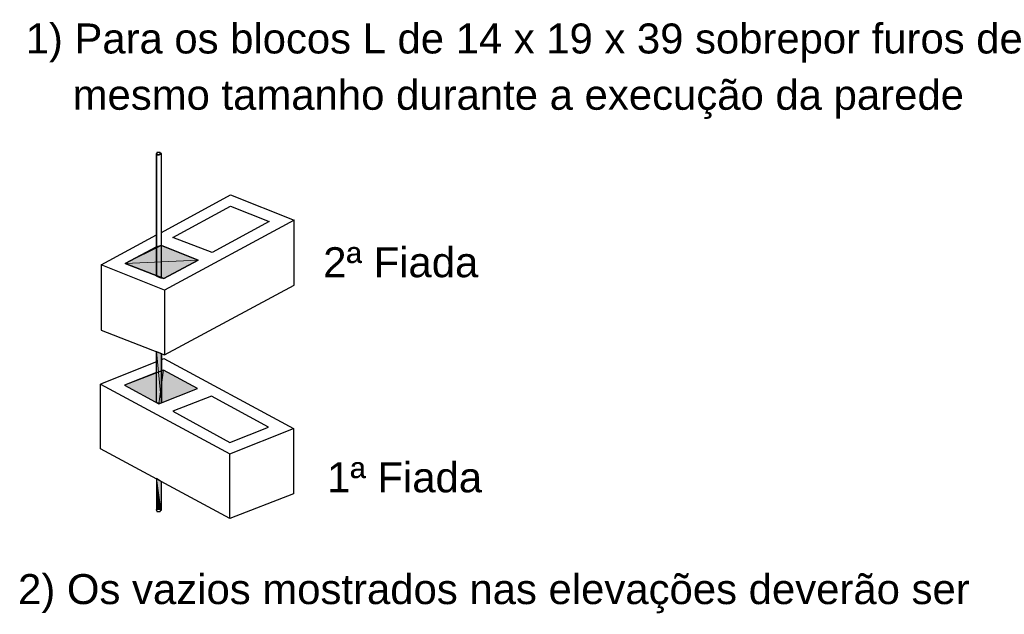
# Model space of a CAD drawing. Header units: millimetres. Extents: x 337 to 624, y -381 to -65.
# Tile 92 of 138: x 406.26 to 415.27, y -154.34 to -148.9. Entities that reach past the tile are written whole.
import ezdxf

# ---------------------------------------------------------------- set-up
doc = ezdxf.new("R2010")
doc.units = ezdxf.units.MM
doc.header["$MEASUREMENT"] = 0
doc.layers.add('PDF_Geometry', color=7, linetype='Continuous')
doc.layers.add('PDF_Text', color=7, linetype='Continuous')
doc.layers.add('PDF_Solid Fills', color=7, linetype='Continuous', true_color=0xdc0000)
doc.styles.add('PDF Arial', font='arial.ttf')

msp = doc.modelspace()

# ---------------------------------------------------------------- hatches: boundary and pattern name
at = {"layer": 'PDF_Solid Fills', "transparency": 33554559}
h = msp.add_hatch(color=256, dxfattribs=at)
h.paths.add_polyline_path([(407.514, -153.0955), (407.514, -153.38)], flags=0)
h.paths.add_polyline_path([(407.514, -153.38), (407.514, -153.0955), (407.514, -153.38)], flags=0)
h.paths.add_polyline_path([(407.514, -153.0955), (407.514, -153.38), (407.5198, -153.38)], flags=0)
h = msp.add_hatch(color=256, dxfattribs=at)
h.paths.add_polyline_path([(407.5373, -153.3742), (407.514, -153.0955), (407.5373, -153.3742)], flags=0)
h.paths.add_polyline_path([(407.514, -153.0955), (407.5373, -153.3742), (407.5431, -153.3742)], flags=0)

# ---------------------------------------------------------------- linework, layer by layer
at = {"layer": 'PDF_Geometry', "color": 7, "lineweight": 30}
for points in [[(407.5605, -150.1234), (407.5547, -150.1234), (407.5547, -150.1176), (407.5489, -150.1176), (407.5489, -150.1118), (407.5431, -150.1118), (407.5373, -150.1118), (407.5315, -150.1118), (407.5256, -150.1118), (407.5198, -150.1118), (407.5198, -150.1176), (407.514, -150.1176), (407.514, -150.1234), (407.514, -150.1292), (407.5198, -150.1292), (407.5256, -150.1292), (407.5256, -150.135), (407.5315, -150.135), (407.5373, -150.135), (407.5431, -150.135), (407.5431, -150.1292), (407.5489, -150.1292), (407.5547, -150.1292), (407.5547, -150.1234)], [(408.5473, -150.7446), (408.0249, -151.029), (407.665, -150.8897), (408.1932, -150.6052)], [(408.5415, -152.6253), (408.0191, -152.3409), (407.665, -152.4802), (408.1874, -152.7646)]]:
    msp.add_lwpolyline(points, close=True, dxfattribs=at)
at = {"layer": 'PDF_Geometry', "color": 254, "lineweight": 25, "true_color": 0xdbdbdb}
for points in [[(407.514, -151.2438), (407.5605, -151.2612), (407.5605, -150.1234), (407.5547, -150.1234), (407.5547, -150.1292), (407.5489, -150.1292), (407.5431, -150.1292), (407.5431, -150.135), (407.5373, -150.135), (407.5315, -150.135), (407.5256, -150.135), (407.5256, -150.1292), (407.5198, -150.1292), (407.514, -150.1292), (407.514, -150.1234)], [(407.5605, -152.4047), (407.5373, -152.4105), (407.514, -152.3989), (407.514, -151.9345), (407.5605, -151.952)], [(407.514, -153.0955), (407.514, -153.3858), (407.514, -153.38), (407.5198, -153.38), (407.5256, -153.3742), (407.5315, -153.3742), (407.5373, -153.3742), (407.5431, -153.3742), (407.5489, -153.3742), (407.5489, -153.38), (407.5547, -153.38), (407.5547, -153.3858), (407.5605, -153.3858), (407.5605, -153.1245)]]:
    msp.add_lwpolyline(points, close=True, dxfattribs=at)
at = {"layer": 'PDF_Geometry', "color": 7, "lineweight": 30}
for points in [[(407.514, -151.2438), (407.514, -150.1234)], [(407.5605, -151.2612), (407.5605, -150.1234)], [(407.5605, -150.8432), (408.1932, -150.5008), (408.7737, -150.7329)], [(407.5895, -151.3715), (407.5895, -151.9636), (408.7737, -151.325), (408.7737, -150.7329), (407.5895, -151.3715), (407.009, -151.1393), (407.514, -150.8665)], [(407.5605, -150.9651), (407.8972, -151.0987), (407.5837, -151.267), (407.2296, -151.1277), (407.514, -150.9767)], [(407.009, -151.1393), (407.009, -151.7372), (407.5895, -151.9636)], [(407.514, -152.3989), (407.514, -151.9345)], [(407.5605, -152.4047), (407.5605, -151.952)], [(407.514, -152.0274), (407.0032, -152.2306), (408.1874, -152.8691), (408.7679, -152.6369), (408.7679, -153.2348), (408.1874, -153.4612), (407.0032, -152.8227), (407.0032, -152.2306)], [(407.5605, -152.01), (407.5837, -151.9984), (408.7679, -152.6369)], [(407.514, -152.1261), (407.2238, -152.2422), (407.5373, -152.4105), (407.8914, -152.2712), (407.5779, -152.1029), (407.5605, -152.1087)], [(408.1874, -153.4612), (408.1874, -152.8691)], [(407.514, -153.0955), (407.514, -153.3916), (407.5198, -153.3916), (407.5198, -153.3974), (407.5256, -153.3974), (407.5315, -153.3974), (407.5373, -153.3974), (407.5431, -153.3974), (407.5489, -153.3974), (407.5489, -153.3916), (407.5547, -153.3916), (407.5547, -153.3858), (407.5605, -153.3858), (407.5547, -153.3858), (407.5547, -153.38), (407.5489, -153.38), (407.5489, -153.3742), (407.5431, -153.3742), (407.5373, -153.3742), (407.5315, -153.3742), (407.5256, -153.3742), (407.5198, -153.38), (407.514, -153.38), (407.514, -153.3858)], [(407.5605, -153.3858), (407.5605, -153.1245)]]:
    msp.add_lwpolyline(points, dxfattribs=at)
at = {"layer": 'PDF_Geometry', "color": 8, "lineweight": 0, "true_color": 0x7f7f7f}
for points in [[(407.8972, -151.0987), (407.2296, -151.1277), (407.5605, -150.9651)], [(407.2296, -151.1277), (407.5605, -150.9651), (407.514, -150.9767)], [(407.2296, -151.1277), (407.514, -150.9767), (407.514, -150.9767)], [(407.2296, -151.1277), (407.514, -150.9767)], [(407.5837, -151.267), (407.8972, -151.0987), (407.2296, -151.1277)], [(407.2238, -152.2422), (407.5373, -152.4105), (407.5779, -152.1029)], [(407.5373, -152.4105), (407.5779, -152.1029), (407.8914, -152.2712)], [(407.5779, -152.1029), (407.8914, -152.2712), (407.8914, -152.2712)], [(407.5779, -152.1029), (407.8914, -152.2712)]]:
    msp.add_lwpolyline(points, close=True, dxfattribs=at)
at = {"layer": 'PDF_Geometry', "color": 8, "lineweight": 25, "true_color": 0x7f7f7f}
for points in [[(407.2296, -151.1277), (407.5837, -151.267), (407.8972, -151.0987), (407.5605, -150.9651), (407.514, -150.9767)], [(407.5779, -152.1029), (407.2238, -152.2422), (407.5373, -152.4105), (407.8914, -152.2712)]]:
    msp.add_lwpolyline(points, close=True, dxfattribs=at)
at = {"layer": 'PDF_Geometry', "color": 254, "lineweight": 0, "true_color": 0xdbdbdb}
for points in [[(407.514, -152.3989), (407.5605, -152.4047), (407.514, -151.9345)], [(407.5605, -152.4047), (407.514, -151.9345), (407.5605, -151.952)], [(407.5605, -152.4047), (407.5605, -151.952)], [(407.5373, -152.4105), (407.514, -152.3989), (407.5605, -152.4047)], [(407.514, -153.0955), (407.514, -153.3858)], [(407.514, -153.3858), (407.514, -153.0955)], [(407.514, -153.0955), (407.514, -153.3858), (407.514, -153.38)], [(407.514, -153.0955), (407.514, -153.38)], [(407.514, -153.38), (407.514, -153.0955)], [(407.514, -153.0955), (407.514, -153.38), (407.5198, -153.38)], [(407.5198, -153.38), (407.514, -153.0955)], [(407.5198, -153.38), (407.514, -153.0955), (407.5256, -153.3742)], [(407.514, -153.0955), (407.5256, -153.3742)], [(407.5256, -153.3742), (407.514, -153.0955)], [(407.5256, -153.3742), (407.514, -153.0955), (407.5315, -153.3742)], [(407.514, -153.0955), (407.5315, -153.3742)], [(407.5315, -153.3742), (407.514, -153.0955)], [(407.514, -153.0955), (407.5315, -153.3742)], [(407.5315, -153.3742), (407.5373, -153.3742), (407.514, -153.0955)], [(407.514, -153.0955), (407.5373, -153.3742), (407.5431, -153.3742)], [(407.514, -153.0955), (407.5431, -153.3742)], [(407.5431, -153.3742), (407.514, -153.0955)], [(407.5431, -153.3742), (407.514, -153.0955), (407.5489, -153.3742)], [(407.514, -153.0955), (407.5489, -153.3742)], [(407.5489, -153.3742), (407.514, -153.0955)], [(407.5489, -153.3742), (407.514, -153.0955), (407.5489, -153.38)], [(407.514, -153.0955), (407.5489, -153.38)], [(407.5489, -153.38), (407.514, -153.0955)], [(407.514, -153.0955), (407.5489, -153.38), (407.5547, -153.38)], [(407.514, -153.0955), (407.5547, -153.38)], [(407.5547, -153.38), (407.514, -153.0955)], [(407.514, -153.0955), (407.5547, -153.38)], [(407.5547, -153.38), (407.514, -153.0955)], [(407.5547, -153.38), (407.514, -153.0955), (407.5547, -153.3858)], [(407.514, -153.0955), (407.5547, -153.3858)], [(407.5605, -153.1245), (407.514, -153.0955), (407.5605, -153.1245)], [(407.5547, -153.3858), (407.5605, -153.1245), (407.514, -153.0955)]]:
    msp.add_lwpolyline(points, close=True, dxfattribs=at)
for points in [[(407.5605, -152.4047), (407.5605, -152.4047)], [(407.514, -153.3858), (407.514, -153.0955), (407.514, -153.3858)], [(407.514, -153.38), (407.514, -153.0955), (407.514, -153.38)], [(407.5315, -153.3742), (407.514, -153.0955), (407.5315, -153.3742)], [(407.5547, -153.38), (407.5489, -153.38), (407.514, -153.0955), (407.5315, -153.3742), (407.5315, -153.3742)], [(407.5315, -153.3742), (407.514, -153.0955), (407.5315, -153.3742)], [(407.5373, -153.3742), (407.514, -153.0955), (407.5373, -153.3742)], [(407.5489, -153.38), (407.514, -153.0955), (407.5489, -153.38)], [(407.5489, -153.38), (407.514, -153.0955), (407.5489, -153.38)], [(407.5547, -153.38), (407.514, -153.0955), (407.5547, -153.38)], [(407.514, -153.0955), (407.5547, -153.3858), (407.5547, -153.3858)], [(407.5547, -153.38), (407.514, -153.0955), (407.5547, -153.38)], [(407.5605, -153.1245), (407.514, -153.0955), (407.5605, -153.1245)], [(407.5431, -153.3742), (407.5431, -153.3742), (407.5315, -153.2348), (407.5315, -153.2377), (407.5489, -153.38)]]:
    msp.add_lwpolyline(points, dxfattribs=at)
at = {"layer": 'PDF_Solid Fills', "color": 8, "lineweight": 0, "true_color": 0x7f7f7f, "transparency": 33554559}
msp.add_solid([(407.2296, -151.1277), (407.5605, -150.9651), (407.514, -150.9767)], dxfattribs=at)
at = {"layer": 'PDF_Solid Fills', "color": 8, "true_color": 0x7f7f7f, "transparency": 33554559}
for points in [[(407.8972, -151.0987), (407.2296, -151.1277), (407.5605, -150.9651)], [(407.5837, -151.267), (407.8972, -151.0987), (407.2296, -151.1277)], [(407.2238, -152.2422), (407.5373, -152.4105), (407.5779, -152.1029)], [(407.5373, -152.4105), (407.5779, -152.1029), (407.8914, -152.2712)]]:
    msp.add_solid(points, dxfattribs=at)
at = {"layer": 'PDF_Solid Fills', "lineweight": 0, "transparency": 33554559}
msp.add_solid([(407.5605, -152.4047), (407.514, -151.9345), (407.5605, -151.952)], dxfattribs=at)
at = {"layer": 'PDF_Solid Fills', "transparency": 33554559}
for points in [[(407.514, -152.3989), (407.5605, -152.4047), (407.514, -151.9345)], [(407.5373, -152.4105), (407.514, -152.3989), (407.5605, -152.4047)], [(407.514, -153.38), (407.514, -153.38), (407.514, -153.0955)], [(407.5198, -153.38), (407.5198, -153.38), (407.514, -153.0955)], [(407.5198, -153.38), (407.514, -153.0955), (407.5256, -153.3742)], [(407.514, -153.0955), (407.5256, -153.3742), (407.5256, -153.3742)], [(407.5256, -153.3742), (407.5256, -153.3742), (407.514, -153.0955)], [(407.5256, -153.3742), (407.514, -153.0955), (407.5315, -153.3742)], [(407.514, -153.0955), (407.5315, -153.3742), (407.5315, -153.3742)], [(407.5315, -153.3742), (407.5315, -153.3742), (407.514, -153.0955)], [(407.5315, -153.3742), (407.5373, -153.3742), (407.514, -153.0955)], [(407.514, -153.0955), (407.5547, -153.38), (407.5547, -153.38)], [(407.5547, -153.38), (407.5547, -153.38), (407.514, -153.0955)], [(407.514, -153.0955), (407.5547, -153.38), (407.5547, -153.38)], [(407.5547, -153.38), (407.5547, -153.38), (407.514, -153.0955)], [(407.5547, -153.38), (407.514, -153.0955), (407.5547, -153.3858)], [(407.5547, -153.3858), (407.5605, -153.1245), (407.514, -153.0955)]]:
    msp.add_solid(points, dxfattribs=at)

# ---------------------------------------------------------------- texts
at = {"layer": 'PDF_Text', "attachment_point": 7, "style": 'PDF Arial'}
for s, insert, char_height in [('1) Para os blocos L de 14 x 19 x 39 sobrepor furos de', (406.3182, -149.2897), 0.274233), ('mesmo tamanho durante a execução da parede', (406.748, -149.8064), 0.274233), ('2ª Fiada', (409.0407, -151.2576), 0.27423), ('1ª Fiada', (409.0755, -153.2254), 0.27423), ('2) Os vazios mostrados nas elevações deverão ser', (406.2486, -154.3284), 0.274233)]:
    msp.add_mtext(s, dxfattribs=dict(at, insert=insert, char_height=char_height))

doc.saveas('drawing.dxf')
